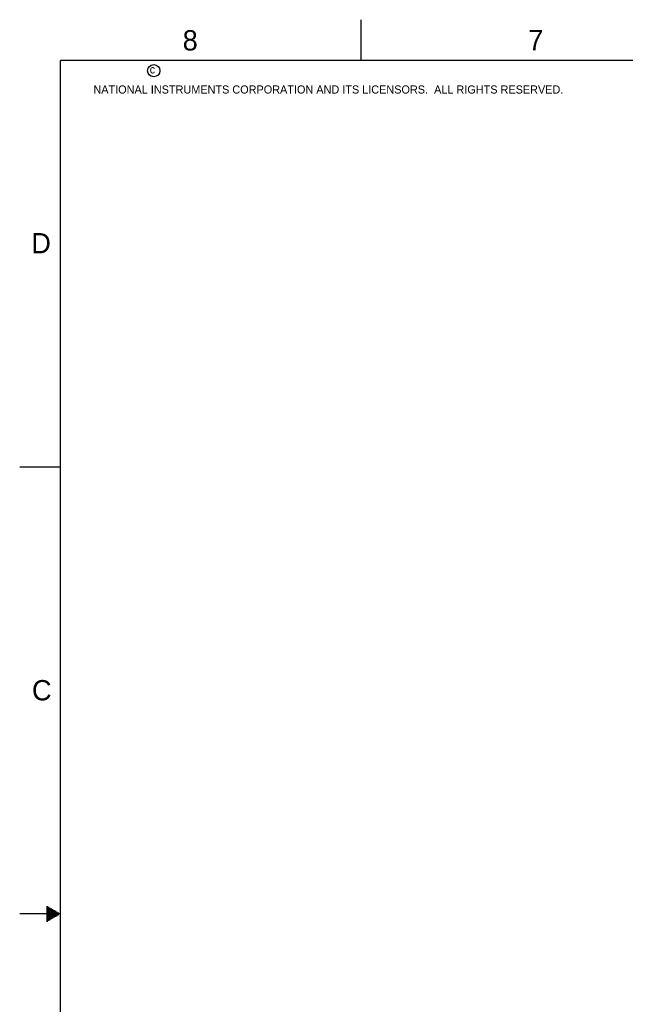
# Model space of a CAD drawing. Header units: inches. Extents: x 0 to 34, y 0 to 22.
# Tile 4 of 15: x 0 to 7.4, y 9.9 to 22. Entities that reach past the tile are written whole.
import ezdxf

# ---------------------------------------------------------------- set-up
doc = ezdxf.new("R2010")
doc.units = ezdxf.units.IN
doc.header["$LTSCALE"] = 1.87
doc.header["$MEASUREMENT"] = 0
doc.layers.get('0').update_dxf_attribs({"linetype": 'CONTINUOUS'})
doc.styles.add('TEXTSTYLE_2', font='txt')

msp = doc.modelspace()

# ---------------------------------------------------------------- linework, layer by layer
at = {"color": 2, "linetype": 'CONTINUOUS'}
for p, q in [((4.20002, 21.5), (4.20002, 22)), ((0.00002, 16.5), (0.50002, 16.5)), ((0.33028, 11.09), (0.34412, 11.09)), ((0.33028, 11.08), (0.36144, 11.08)), ((0.33028, 11.07), (0.37876, 11.07)), ((0.33028, 11.06), (0.39608, 11.06)), ((0.33028, 11.05), (0.4134, 11.05)), ((0.33028, 11.04), (0.43072, 11.04)), ((0.33028, 11.03), (0.44804, 11.03)), ((0.5, 11), (0, 11)), ((0.33028, 11.02), (0.46536, 11.02)), ((0.33028, 11.01), (0.48268, 11.01)), ((0.33028, 10.99), (0.48268, 10.99)), ((0.33028, 10.98), (0.46536, 10.98)), ((0.33028, 10.97), (0.44804, 10.97)), ((0.33028, 10.96), (0.43072, 10.96)), ((0.33028, 10.95), (0.4134, 10.95)), ((0.33028, 10.94), (0.39608, 10.94)), ((0.33028, 10.93), (0.37876, 10.93)), ((0.33028, 10.92), (0.36144, 10.92)), ((0.33028, 10.91), (0.34412, 10.91))]:
    msp.add_line(p, q, dxfattribs=at)
at = {"color": 7, "linetype": 'CONTINUOUS', "const_width": 0.02}
for points in [[(0.50002, 21.5), (0.50002, 0.5)], [(33.50002, 21.5), (0.50002, 21.5)]]:
    msp.add_lwpolyline(points, dxfattribs=at)
at = {"color": 2, "linetype": 'CONTINUOUS'}
msp.add_circle((1.64841, 21.37268), 0.0754, dxfattribs=at)

# ---------------------------------------------------------------- texts
at = {"color": 2, "linetype": 'CONTINUOUS', "attachment_point": 1, "line_spacing_factor": 0.9, "style": 'TEXTSTYLE_2'}
for s, insert, char_height, width in [('8', (2.00464, 21.87133), 0.25, 0.25), ('7', (6.25565, 21.87429), 0.25, 0.25), ('c', (1.59898, 21.43883), 0.1, 0.1), ('NATIONAL INSTRUMENTS CORPORATION AND ITS LICENSORS.  ALL RIGHTS RESERVED.', (0.90712, 21.19112), 0.1, 7.3), ('D', (0.14243, 19.375), 0.25, 0.25), ('C', (0.15083, 13.87462), 0.25, 0.25)]:
    msp.add_mtext(s, dxfattribs=dict(at, insert=insert, char_height=char_height, width=width))

doc.saveas('drawing.dxf')
